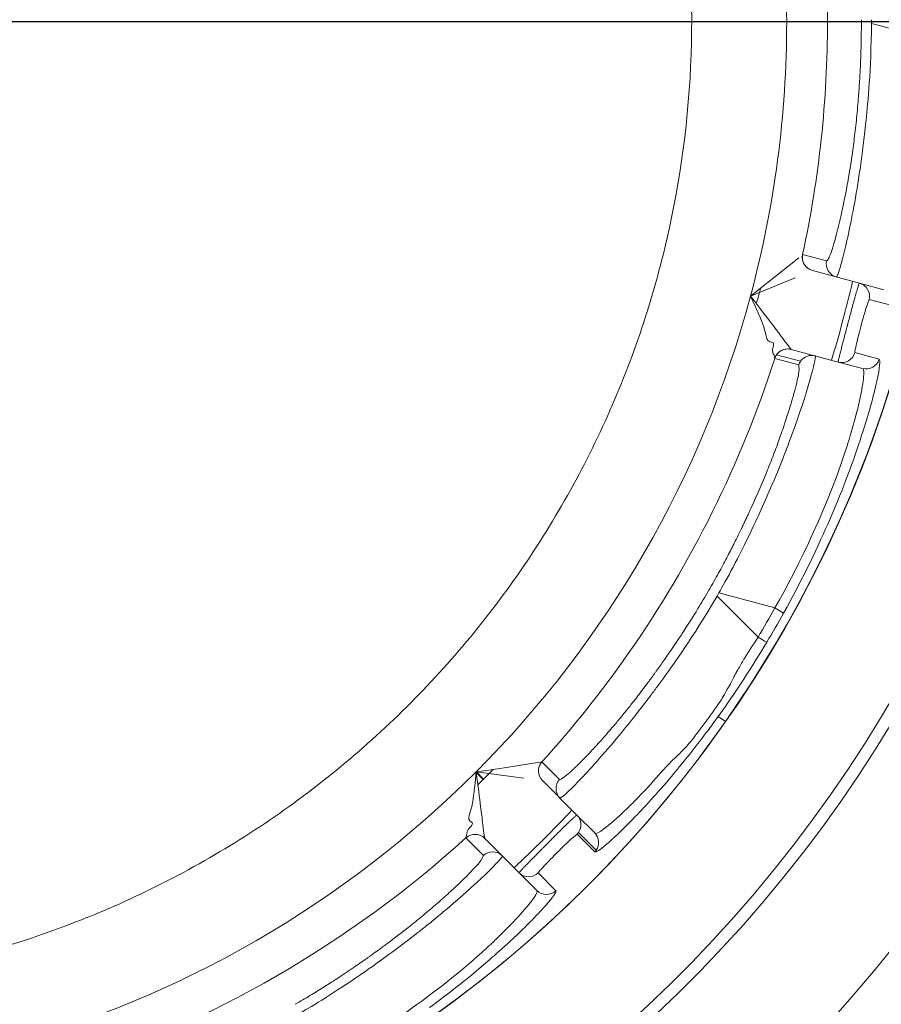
# Model space of a CAD drawing. Extents: x 0 to 283, y -463 to 196.
# Tile 27 of 37: x 233.84 to 235.42, y 105.01 to 106.82. Entities that reach past the tile are written whole.
import ezdxf

# ---------------------------------------------------------------- set-up
doc = ezdxf.new("R2010")
doc.units = 0
doc.linetypes.add('CENTER', pattern=[12, 8, -1, 2, -1])
doc.layers.get('DEFPOINTS').update_dxf_attribs({"linetype": 'CONTINUOUS'})
doc.layers.add('CTR', color=7, linetype='CENTER')
doc.layers.add('DIM', color=7, linetype='CONTINUOUS')
doc.layers.add('TANGENT EDGES', color=7, linetype='CONTINUOUS', lineweight=0)
doc.layers.add('VISIBLE', color=255, linetype='CONTINUOUS', lineweight=0)
doc.styles.add('SANSSERIF', font='sanss___.ttf')
doc.dimstyles.new('ISO-25$0', dxfattribs={"dimtxt": 2.5, "dimasz": 2.5, "dimexe": 1.25, "dimexo": 1, "dimgap": 0.6, "dimtad": 1, "dimdec": 1, "dimzin": 9, "dimdsep": 46, "dimtxsty": 'SANSSERIF', "dimcen": 0.75, "dimadec": 1, "dimazin": 0, "dimtfac": 1, "dimtdec": 1, "dimtmove": 0, "dimatfit": 3, "dimfxl": 1, "dimarcsym": 0})
doc.dimstyles.new('ISO-25$3', dxfattribs={"dimtxt": 2.5, "dimasz": 2.5, "dimexe": 1.25, "dimexo": 1, "dimgap": 0.6, "dimtad": 1, "dimtih": 1, "dimtoh": 1, "dimdec": 1, "dimzin": 9, "dimdsep": 46, "dimtxsty": 'SANSSERIF', "dimcen": 0.75, "dimadec": 1, "dimazin": 0, "dimtfac": 1, "dimtdec": 1, "dimtofl": 0, "dimtmove": 0, "dimatfit": 3, "dimfxl": 1, "dimarcsym": 0})

# ---------------------------------------------------------------- blocks, each defined once
blk = doc.blocks.new('*D15')
at = {"layer": 'DEFPOINTS', "color": 0, "transparency": 16777216}
for p in [(254.048, 118.1119), (174.1974, 98.6119), (222.798, 98.6119)]:
    blk.add_point(p, dxfattribs=at)
at = {"layer": 'DIM', "color": 0, "lineweight": -2, "transparency": 16777216}
for p, q in [((253.048, 118.1119), (172.9474, 118.1119)), ((174.1974, 115.6119), (174.1974, 101.1119)), ((221.798, 98.6119), (172.9474, 98.6119))]:
    blk.add_line(p, q, dxfattribs=at)
at = {"layer": 'DIM', "color": 0, "transparency": 16777216}
for points in [[(173.7808, 115.6119), (174.6141, 115.6119), (174.1974, 118.1119)], [(173.7808, 101.1119), (174.6141, 101.1119), (174.1974, 98.6119)]]:
    blk.add_solid(points, dxfattribs=at)
at = {"layer": 'DIM', "color": 0, "transparency": 16777216, "insert": (172.3097, 108.3619), "char_height": 2.5, "attachment_point": 5, "rotation": 90, "style": 'SANSSERIF'}
blk.add_mtext('78', dxfattribs=at)
blk = doc.blocks.new('*D18')
at = {"layer": 'DEFPOINTS', "color": 0, "transparency": 16777216}
for p in [(233.298, 106.8119), (263.898, 90.0119), (272.3362, 90.0119)]:
    blk.add_point(p, dxfattribs=at)
at = {"layer": 'DIM', "color": 0, "lineweight": -2, "transparency": 16777216}
for p, q in [((234.298, 106.8119), (273.5862, 106.8119)), ((272.3362, 104.3119), (272.3362, 92.5119)), ((264.898, 90.0119), (273.5862, 90.0119))]:
    blk.add_line(p, q, dxfattribs=at)
at = {"layer": 'DIM', "color": 0, "transparency": 16777216}
for points in [[(271.9195, 104.3119), (272.7529, 104.3119), (272.3362, 106.8119)], [(271.9195, 92.5119), (272.7529, 92.5119), (272.3362, 90.0119)]]:
    blk.add_solid(points, dxfattribs=at)
at = {"layer": 'DIM', "color": 0, "transparency": 16777216, "insert": (270.4468, 98.4119), "char_height": 2.5, "attachment_point": 5, "rotation": 90, "style": 'SANSSERIF'}
blk.add_mtext('67.2', dxfattribs=at)
blk = doc.blocks.new('*D20')
at = {"layer": 'DEFPOINTS', "color": 0, "transparency": 16777216}
for p in [(231.7187, 109.1392), (234.8772, 104.4846)]:
    blk.add_point(p, dxfattribs=at)
at = {"layer": 'DIM', "color": 0, "lineweight": -2, "transparency": 16777216}
for p, q in [((233.298, 106.0619), (233.298, 107.5619)), ((232.548, 106.8119), (234.048, 106.8119)), ((239.3819, 97.8464), (236.281, 102.416)), ((249.0765, 97.8464), (239.3819, 97.8464))]:
    blk.add_line(p, q, dxfattribs=at)
at = {"layer": 'DIM', "color": 0, "transparency": 16777216}
blk.add_solid([(236.6258, 102.6499), (235.9362, 102.182), (234.8772, 104.4846)], dxfattribs=at)
at = {"layer": 'DIM', "color": 0, "transparency": 16777216, "insert": (244.5292, 99.753), "char_height": 2.5, "attachment_point": 5, "style": 'SANSSERIF'}
blk.add_mtext('∅22.5', dxfattribs=at)

msp = doc.modelspace()

# ---------------------------------------------------------------- linework, layer by layer
at = {"layer": 'CTR', "ltscale": 0.25}
msp.add_line((227.5514, 106.8119), (239.0446, 106.8119), dxfattribs=at)
at = {"layer": 'TANGENT EDGES'}
for p, q in [((235.3226, 106.8119), (235.2476, 106.8119)), ((235.3849, 106.8084), (235.3849, 106.8154)), ((235.4034, 106.8084), (235.4034, 106.8154)), ((235.5063, 106.7808), (235.4034, 106.8084)), ((235.2769, 106.3839), (235.321, 106.3721)), ((235.399, 106.3012), (235.4439, 106.2894)), ((235.2698, 106.1812), (235.2258, 106.1931)), ((235.2732, 106.188), (235.2291, 106.1998)), ((235.4176, 106.1914), (235.3729, 106.2037)), ((235.2698, 106.1812), (235.2703, 106.1707)), ((235.1195, 105.7561), (235.1231, 105.7623)), ((235.1195, 105.7561), (235.1949, 105.6808)), ((235.226, 105.7347), (235.1231, 105.7623)), ((235.2419, 105.7252), (235.226, 105.7347)), ((235.1215, 105.5351), (235.1349, 105.5257)), ((234.7978, 105.4518), (234.7977, 105.4518)), ((234.7978, 105.4518), (234.8301, 105.4195)), ((234.8309, 105.3851), (234.8392, 105.3909)), ((234.8647, 105.3221), (234.8974, 105.2893)), ((234.8622, 105.3191), (234.8951, 105.2865)), ((234.7908, 105.2477), (234.8234, 105.2147))]:
    msp.add_line(p, q, dxfattribs=at)
for centre, radius, start, end in [((233.298, 106.8119), 2.2424, 0, 145), ((233.298, 106.8119), 1.9496, 0, 15), ((233.298, 106.8119), 2.0246, 0, 12.2051), ((233.298, 106.8119), 2.2424, 180, 325), ((233.298, 106.8119), 2.2424, 325, 0), ((233.298, 106.8119), 1.9496, 345, 360), ((233.298, 106.8119), 2.0246, 347.7949, 0), ((233.298, 106.8119), 2.4777, 270, 356.2396), ((235.3014, 106.3786), 0.025, 167.7863, 255), ((235.3454, 106.3668), 0.025, 167.7462, 254.9989), ((233.298, 106.8119), 1.9496, 315, 345), ((235.2495, 106.1855), 0.025, 75, 162.1871), ((235.2496, 106.1854), 0.025, 75, 145), ((233.298, 106.8119), 2.0246, 325, 342.2051), ((235.2496, 106.1854), 0.025, 145, 162.2136), ((235.2936, 106.1736), 0.025, 75.0123, 144.9713), ((233.298, 106.8119), 2.0869, 329.9045, 330.0956), ((233.298, 106.8119), 2.0246, 317.7949, 325), ((234.8163, 105.435), 0.025, 137.8483, 224.9931), ((233.298, 106.8119), 1.9496, 285, 315), ((234.8486, 105.4027), 0.025, 137.7589, 224.9605), ((234.877, 105.3036), 0.025, 325.0312, 44.948), ((234.6749, 105.2937), 0.025, 45, 132.1871), ((234.6749, 105.2936), 0.025, 45, 132.2136), ((234.7071, 105.2613), 0.025, 45.0123, 89.9889)]:
    msp.add_arc(centre, radius, start, end, dxfattribs=at)
for centre, major_axis, ratio, start_param, end_param in [((235.0638, 105.7802), (0.1944, 0.3929), 0.114498, -0.808968, -0.758541), ((235.025, 105.8074), (0.1897, 0.3259), 0.235943, 4.622038, 4.72109), ((233.448, 106.7253), (1.0536, 1.8249), 0.965926, 4.697627, 4.727151), ((235.1896, 105.6845), (0.0214, -0.013), 0.015514, -1.30897, -0.033518), ((235.0872, 105.8033), (-0.2574, -0.3742), 0.100375, 0.654005, 0.790535), ((235.1176, 105.8085), (-0.2886, -0.3862), 0.070001, 0.609543, 0.657806), ((235.1176, 105.8085), (-0.2886, -0.3862), 0.070001, 0.519887, 0.609543), ((235.2234, 105.8391), (-0.3934, -0.4195), 0.035011, 0.005108, 0.099294)]:
    msp.add_ellipse(centre, major_axis=major_axis, ratio=ratio, start_param=start_param, end_param=end_param, dxfattribs=at)
for points, knots in [([(235.3389, 106.3427), (235.3391, 106.3426), (235.3394, 106.3427), (235.3403, 106.3443), (235.3407, 106.3451), (235.3415, 106.3471), (235.3418, 106.3478), (235.3424, 106.3496), (235.343, 106.3512), (235.345, 106.3574), (235.3479, 106.3672), (235.3569, 106.4018), (235.3648, 106.4372), (235.3764, 106.5013), (235.3802, 106.525), (235.3855, 106.5631), (235.3881, 106.5828), (235.3905, 106.6034), (235.3921, 106.6172), (235.3931, 106.6274), (235.3968, 106.6634), (235.4026, 106.7211), (235.4034, 106.8084)], [0, 0, 0, 0, 0.0625, 0.0625, 0.09375, 0.09375, 0.109375, 0.109375, 0.125, 0.125, 0.25, 0.25, 0.5, 0.5, 0.625, 0.625, 0.6875, 0.71875, 0.71875, 0.75, 0.75, 1, 1, 1, 1]), ([(235.321, 106.3721), (235.3217, 106.3721), (235.3226, 106.3731), (235.3237, 106.375), (235.3242, 106.3759), (235.3248, 106.3771), (235.3254, 106.3784), (235.326, 106.3798), (235.3267, 106.3815), (235.3274, 106.3833), (235.3281, 106.3852), (235.3289, 106.3873), (235.3297, 106.3896), (235.3305, 106.3919), (235.3313, 106.3945), (235.3322, 106.3972), (235.3331, 106.4), (235.334, 106.4031), (235.3349, 106.4063)], [0, 0, 0, 0, 0.0714286, 0.0714286, 0.0714286, 0.1071429, 0.1071429, 0.1071429, 0.1428571, 0.1428571, 0.1428571, 0.1785714, 0.1785714, 0.1785714, 0.2142857, 0.2142857, 0.2142857, 0.25, 0.25, 0.25, 0.25]), ([(235.1231, 105.7623), (235.1367, 105.7862), (235.1584, 105.8259), (235.1963, 105.9055), (235.2098, 105.9352), (235.2297, 105.9822), (235.2363, 105.9982), (235.2457, 106.0223), (235.2488, 106.0304), (235.2548, 106.0464), (235.2586, 106.0568), (235.2915, 106.1485), (235.3025, 106.1971), (235.3001, 106.1978)], [0, 0, 0, 0, 0.25, 0.25, 0.375, 0.375, 0.4375, 0.4375, 0.46875, 0.46875, 0.5, 0.5, 1, 1, 1, 1]), ([(235.3872, 106.1744), (235.3876, 106.1743), (235.3882, 106.174), (235.3889, 106.1719), (235.3891, 106.1709), (235.3893, 106.1686), (235.3893, 106.1677), (235.3893, 106.1657), (235.3893, 106.1639), (235.389, 106.16), (235.3887, 106.1562), (235.3878, 106.1492), (235.3872, 106.1454), (235.3865, 106.141), (235.386, 106.138), (235.3859, 106.1376), (235.3814, 106.1132), (235.375, 106.0885), (235.3671, 106.0604), (235.3647, 106.0524), (235.362, 106.0434), (235.3612, 106.0409), (235.3603, 106.0379), (235.36, 106.037), (235.3595, 106.0356), (235.3602, 106.0378), (235.326, 105.9286), (235.2695, 105.8098), (235.226, 105.7347)], [0, 0, 0, 0, 0.0625, 0.0625, 0.09375, 0.09375, 0.109375, 0.109375, 0.125, 0.125, 0.1875, 0.1875, 0.21875, 0.234375, 0.234375, 0.25, 0.25, 0.375, 0.375, 0.4375, 0.4375, 0.46875, 0.46875, 0.484375, 0.484375, 0.5, 0.5, 1, 1, 1, 1]), ([(235.2649, 106.1441), (235.2633, 106.1377), (235.2614, 106.1306), (235.2592, 106.1227), (235.2581, 106.1188), (235.2569, 106.1147), (235.2556, 106.1104), (235.2543, 106.106), (235.253, 106.1016), (235.2515, 106.0969), (235.2508, 106.0945), (235.25, 106.0922), (235.2492, 106.0897), (235.2485, 106.0873), (235.2477, 106.0848), (235.2469, 106.0823), (235.246, 106.0798), (235.2452, 106.0772), (235.2443, 106.0746), (235.2435, 106.072), (235.2426, 106.0694), (235.2417, 106.0667), (235.2398, 106.0613), (235.2379, 106.0557), (235.2359, 106.05)], [-0.75, -0.75, -0.75, -0.75, -0.6785714, -0.6785714, -0.6785714, -0.6428571, -0.6428571, -0.6428571, -0.6071429, -0.6071429, -0.6071429, -0.5892857, -0.5892857, -0.5892857, -0.5714286, -0.5714286, -0.5714286, -0.5535714, -0.5535714, -0.5535714, -0.5357143, -0.5357143, -0.5357143, -0.5, -0.5, -0.5, -0.5]), ([(235.018, 105.4342), (235.0175, 105.4336), (235.0155, 105.4313), (235.0105, 105.4256), (235.0085, 105.4233), (235.0038, 105.418), (234.9997, 105.4133), (234.9922, 105.405), (234.9846, 105.3968), (234.9724, 105.3841), (234.9661, 105.3777), (234.9566, 105.3684), (234.9535, 105.3653), (234.9487, 105.3608), (234.9471, 105.3593), (234.944, 105.3564), (234.9438, 105.3562), (234.8945, 105.3111), (234.8955, 105.3205), (234.8947, 105.3213)], [0.5000011, 0.5000011, 0.5000011, 0.5000011, 0.53125, 0.53125, 0.546875, 0.546875, 0.5625, 0.5625, 0.625, 0.625, 0.6875, 0.6875, 0.71875, 0.71875, 0.734375, 0.734375, 0.75, 0.75, 0.9999558, 0.9999558, 0.9999558, 0.9999558]), ([(234.3537, 104.9903), (234.3775, 105.0043), (234.4161, 105.0278), (234.4888, 105.0777), (234.5153, 105.0967), (234.556, 105.1275), (234.5697, 105.1381), (234.59, 105.1542), (234.5967, 105.1597), (234.6099, 105.1705), (234.6184, 105.1776), (234.6928, 105.2406), (234.7266, 105.2772), (234.7248, 105.279)], [0, 0, 0, 0, 0.25, 0.25, 0.375, 0.375, 0.4375, 0.4375, 0.46875, 0.46875, 0.5, 0.5, 1, 1, 1, 1]), ([(234.7886, 105.2152), (234.7889, 105.2149), (234.7893, 105.2144), (234.7888, 105.2122), (234.7884, 105.2112), (234.7875, 105.2091), (234.7871, 105.2084), (234.786, 105.2066), (234.7851, 105.2051), (234.783, 105.2018), (234.7807, 105.1987), (234.7764, 105.1931), (234.774, 105.1901), (234.7712, 105.1867), (234.7693, 105.1843), (234.769, 105.184), (234.7529, 105.1651), (234.7351, 105.1469), (234.7142, 105.1266), (234.7081, 105.1208), (234.7012, 105.1144), (234.6993, 105.1126), (234.697, 105.1105), (234.6963, 105.1099), (234.6952, 105.1088), (234.6969, 105.1104), (234.6126, 105.033), (234.5043, 104.9583), (234.4291, 104.915)], [0, 0, 0, 0, 0.0625, 0.0625, 0.09375, 0.09375, 0.109375, 0.109375, 0.125, 0.125, 0.1875, 0.1875, 0.21875, 0.234375, 0.234375, 0.25, 0.25, 0.375, 0.375, 0.4375, 0.4375, 0.46875, 0.46875, 0.484375, 0.484375, 0.5, 0.5, 1, 1, 1, 1]), ([(234.8234, 105.2147), (234.8237, 105.2145), (234.8237, 105.214), (234.8235, 105.2133), (234.8233, 105.2127), (234.823, 105.2118), (234.8224, 105.2108), (234.8219, 105.2098), (234.8211, 105.2086), (234.8202, 105.2072), (234.8192, 105.2058), (234.8181, 105.2043), (234.8168, 105.2025), (234.8154, 105.2008), (234.8139, 105.1989), (234.8121, 105.1968), (234.8104, 105.1947), (234.8085, 105.1924), (234.8063, 105.19), (234.8042, 105.1875), (234.8019, 105.1849), (234.7993, 105.1821)], [0, 0, 0, 0, 0.0357143, 0.0357143, 0.0357143, 0.0714286, 0.0714286, 0.0714286, 0.1071429, 0.1071429, 0.1071429, 0.1428571, 0.1428571, 0.1428571, 0.1785714, 0.1785714, 0.1785714, 0.2142857, 0.2142857, 0.2142857, 0.25, 0.25, 0.25, 0.25])]:
    msp.add_open_spline(points, degree=3, knots=knots, dxfattribs=at)
for points in [[(235.4176, 106.1914), (235.414, 106.1791), (235.3996, 106.1711), (235.3872, 106.1744)], [(235.4133, 106.151), (235.4189, 106.1764), (235.42, 106.1904), (235.4176, 106.1914)], [(235.3826, 106.0428), (235.3978, 106.0891), (235.4077, 106.1257), (235.4133, 106.151)], [(234.8234, 105.2147), (234.8141, 105.2059), (234.7977, 105.2061), (234.7886, 105.2152)]]:
    msp.add_open_spline(points, degree=3, dxfattribs=at)
at = {"layer": 'VISIBLE'}
for p, q in [((235.2699, 106.3779), (235.1812, 106.3073)), ((235.2769, 106.3839), (235.2768, 106.3839)), ((235.2949, 106.3545), (235.2948, 106.3545)), ((235.3812, 106.3313), (235.2949, 106.3545)), ((235.0105, 106.345), (235.0105, 106.345)), ((235.1812, 106.3073), (235.263, 106.3412)), ((235.426, 106.3193), (235.3812, 106.3313)), ((235.1812, 106.3073), (235.1896, 106.289)), ((235.3936, 106.2858), (235.399, 106.3012)), ((235.1896, 106.289), (235.1936, 106.2802)), ((235.2131, 106.2257), (235.2163, 106.2238)), ((235.2163, 106.2238), (235.2202, 106.2231)), ((235.2229, 106.2141), (235.2215, 106.2087)), ((235.2215, 106.2087), (235.222, 106.2031)), ((235.256, 106.2097), (235.2561, 106.2096)), ((235.3424, 106.1864), (235.2561, 106.2096)), ((235.222, 106.2031), (235.223, 106.2017)), ((235.223, 106.2017), (235.2237, 106.2002)), ((235.2237, 106.2002), (235.2257, 106.1932)), ((235.2257, 106.1932), (235.2258, 106.1931)), ((235.3872, 106.1744), (235.3424, 106.1864)), ((235.1215, 105.5351), (235.1343, 105.5532)), ((235.1053, 105.5342), (235.0833, 105.5048)), ((234.7977, 105.4518), (234.7284, 105.441)), ((235.0392, 105.4562), (235.018, 105.4342)), ((234.6748, 105.4132), (234.6766, 105.4333)), ((234.7045, 105.4374), (234.6766, 105.4333)), ((234.6766, 105.4333), (234.7644, 105.4217)), ((234.6899, 105.4195), (234.6767, 105.4324)), ((234.6773, 105.4334), (234.6904, 105.42)), ((234.708, 105.4379), (234.6904, 105.42)), ((234.7284, 105.441), (234.7045, 105.4374)), ((234.6738, 105.4036), (234.6748, 105.4132)), ((234.6899, 105.4195), (234.6799, 105.4096)), ((234.6904, 105.42), (234.6899, 105.4195)), ((234.7985, 105.4174), (234.7986, 105.4173)), ((234.8619, 105.3541), (234.7986, 105.4173)), ((234.7986, 105.4173), (234.7986, 105.4173)), ((234.7986, 105.4173), (234.7986, 105.4173)), ((234.8392, 105.3909), (234.8593, 105.4104)), ((234.8309, 105.3851), (234.8309, 105.3851)), ((234.6652, 105.3435), (234.6634, 105.3467)), ((234.6683, 105.3409), (234.6652, 105.3435)), ((234.8947, 105.3213), (234.8619, 105.3541)), ((234.6598, 105.3227), (234.6622, 105.3277)), ((234.66, 105.321), (234.6598, 105.3227)), ((234.6622, 105.3277), (234.6661, 105.3317)), ((234.8947, 105.3213), (234.8947, 105.3213)), ((234.6581, 105.3122), (234.6599, 105.3193)), ((234.6581, 105.3122), (234.6581, 105.3121)), ((234.6903, 105.2798), (234.6581, 105.3121)), ((234.6599, 105.3193), (234.66, 105.321)), ((234.6925, 105.3114), (234.6926, 105.3112)), ((234.7558, 105.248), (234.6926, 105.3112)), ((234.8497, 105.3085), (234.8622, 105.3191)), ((234.6903, 105.2798), (234.6855, 105.2704)), ((234.7558, 105.248), (234.7886, 105.2152))]:
    msp.add_line(p, q, dxfattribs=at)
for radius in [2.8125, 2.7375]:
    msp.add_circle((233.298, 106.8119), radius, dxfattribs=at)
for centre, radius, start, end in [((233.298, 106.8119), 2.2425, 0, 180), ((233.3023, 106.8122), 1.7707, 358.7364, 10.0136), ((233.298, 106.8119), 2.2425, 180, 0), ((233.3022, 106.8114), 1.7707, 347.4864, 358.7636), ((233.298, 106.8119), 2.5, 270, 356.2731), ((233.3021, 106.8106), 1.7707, 336.2364, 347.5136), ((235.3012, 106.3786), 0.025, 167.7949, 255), ((233.298, 106.8119), 2.125, 344.9125, 347.0226), ((233.3236, 106.8624), 1.9527, 343.0711, 343.9439), ((235.3748, 106.3072), 0.025, 346.0249, 75), ((233.298, 106.8119), 2.125, 342.9774, 344.9125), ((235.3489, 106.2106), 0.025, 255, 343.9748), ((235.2934, 106.1738), 0.0247, 144.9242, 162.4094), ((233.3017, 106.8098), 1.7707, 324.9864, 336.2636), ((233.3012, 106.8091), 1.7707, 313.7364, 325.0136), ((233.2939, 106.8143), 2.2318, 329.199, 330.7904), ((233.3006, 106.8085), 1.7707, 302.4864, 313.7636), ((234.8162, 105.435), 0.025, 137.7949, 225), ((234.8486, 105.4027), 0.025, 224.9605, 224.9982), ((233.298, 106.8119), 2.125, 312.9774, 317.0226), ((234.8442, 105.3364), 0.025, 325, 45), ((234.8442, 105.3364), 0.025, 316.025, 325), ((234.877, 105.3036), 0.025, 44.948, 44.9879), ((233.298, 106.8119), 2.0246, 287.7949, 312.2051), ((233.2999, 106.8081), 1.7707, 291.2364, 302.5136), ((234.7071, 105.2613), 0.025, 89.9914, 132.2632), ((234.8769, 105.3037), 0.0251, 316.5369, 324.876), ((234.7735, 105.2657), 0.025, 224.9962, 313.9651), ((233.2991, 106.8078), 1.7707, 279.9864, 291.2636)]:
    msp.add_arc(centre, radius, start, end, dxfattribs=at)
for centre, major_axis, ratio, start_param, end_param in [((235.3862, 106.2542), (0.0126, 0.0462), 0.03436, 0.828287, 1.183823), ((235.3864, 106.2524), (-0.0135, -0.0505), 0.043834, -1.960073, -1.531804), ((235.3862, 106.2518), (-0.0129, -0.0482), 0.044788, -1.542071, -1.147399), ((235.3858, 106.2534), (-0.0133, -0.051), 0.029173, -1.14064, -0.765411), ((235.3852, 106.2504), (-0.0124, -0.0467), 0.033351, -0.762043, -0.375301), ((235.0983, 105.7076), (0.1713, 0.4733), 0.043389, -0.381732, -0.192908), ((235.0656, 105.7947), (0.1898, 0.3731), 0.125762, -0.860083, -0.808097), ((235.062, 105.7972), (0.1919, 0.3711), 0.133705, -0.962803, -0.859634), ((235.0479, 105.802), (0.2008, 0.3706), 0.161988, -1.16458, -0.958963), ((235.0241, 105.8111), (-0.207, -0.3544), 0.223388, 1.348084, 1.481482), ((235.0241, 105.8111), (-0.207, -0.3544), 0.223388, 1.319648, 1.348084), ((235.0308, 105.8137), (-0.2214, -0.374), 0.201562, 1.196558, 1.321713), ((235.042, 105.7787), (-0.1913, -0.3127), 0.164305, 1.126511, 1.197628), ((235.1655, 105.7987), (-0.3353, -0.379), 0.038037, 0.099781, 0.237986), ((234.8276, 105.2848), (0.034, 0.0337), 0.03436, 0.828287, 1.183823), ((234.8269, 105.2831), (-0.0369, -0.0369), 0.043834, -1.960073, -1.531804), ((234.3049, 104.9554), (0.385, 0.3243), 0.043389, -0.381732, -0.192908), ((234.8269, 105.2843), (-0.037, -0.0375), 0.029173, -1.14064, -0.765411), ((234.8264, 105.2827), (-0.0353, -0.0353), 0.044788, -1.542071, -1.147399), ((234.8249, 105.282), (-0.0341, -0.0343), 0.033351, -0.762043, -0.375301), ((234.3114, 105.0355), (0.3648, 0.243), 0.114498, -0.808968, -0.758541), ((234.3202, 105.0472), (0.3509, 0.2282), 0.125762, -0.860083, -0.808097)]:
    msp.add_ellipse(centre, major_axis=major_axis, ratio=ratio, start_param=start_param, end_param=end_param, dxfattribs=at)
for points, knots in [([(235.3349, 106.4063), (235.3363, 106.4111), (235.3378, 106.4164), (235.3393, 106.4222), (235.3401, 106.4251), (235.3409, 106.4281), (235.3417, 106.4312), (235.3425, 106.4343), (235.3433, 106.4375), (235.3441, 106.4409), (235.3449, 106.4442), (235.3457, 106.4477), (235.3465, 106.4513), (235.3473, 106.4549), (235.3482, 106.4586), (235.349, 106.4624), (235.3498, 106.4662), (235.3507, 106.4701), (235.3515, 106.4742), (235.3524, 106.4782), (235.3532, 106.4824), (235.3541, 106.4867), (235.3545, 106.4888), (235.355, 106.491), (235.3554, 106.4932), (235.3558, 106.4954), (235.3562, 106.4976), (235.3567, 106.4999), (235.3571, 106.5021), (235.3575, 106.5044), (235.358, 106.5069), (235.3582, 106.5081), (235.3584, 106.5094), (235.3587, 106.5106), (235.3589, 106.5119), (235.3591, 106.5131), (235.3594, 106.5144), (235.3598, 106.5169), (235.3603, 106.5195), (235.3607, 106.5221), (235.3611, 106.5246), (235.3616, 106.5273), (235.362, 106.5299), (235.3625, 106.5325), (235.3629, 106.5352), (235.3633, 106.5378), (235.3638, 106.5405), (235.3642, 106.5432), (235.3646, 106.5459), (235.3655, 106.5514), (235.3663, 106.557), (235.3672, 106.5626), (235.368, 106.5683), (235.3688, 106.574), (235.3696, 106.5799), (235.3704, 106.5857), (235.3711, 106.5917), (235.3719, 106.5977), (235.3726, 106.6038), (235.3734, 106.6099), (235.3741, 106.6162), (235.3748, 106.6224), (235.3754, 106.6287), (235.3761, 106.6352), (235.3767, 106.6416), (235.3774, 106.6482), (235.3779, 106.6548), (235.3785, 106.6615), (235.3791, 106.6682), (235.3795, 106.6732), (235.3799, 106.6781), (235.3802, 106.683), (235.3806, 106.688), (235.3809, 106.6929), (235.3813, 106.6979), (235.3816, 106.7028), (235.3819, 106.7078), (235.3822, 106.7128), (235.3824, 106.7178), (235.3827, 106.7227), (235.3829, 106.7277), (235.3831, 106.7327), (235.3834, 106.7377), (235.3836, 106.7428), (235.3837, 106.7478), (235.3839, 106.7528), (235.3841, 106.7578), (235.3842, 106.7629), (235.3844, 106.7679), (235.3845, 106.7729), (235.3846, 106.778), (235.3847, 106.7881), (235.3848, 106.7982), (235.3849, 106.8084)], [0.25, 0.25, 0.25, 0.25, 0.3035714, 0.3035714, 0.3035714, 0.3303571, 0.3303571, 0.3303571, 0.3571429, 0.3571429, 0.3571429, 0.3839286, 0.3839286, 0.3839286, 0.4107143, 0.4107143, 0.4107143, 0.4375, 0.4375, 0.4375, 0.4642857, 0.4642857, 0.4642857, 0.4776786, 0.4776786, 0.4776786, 0.4910714, 0.4910714, 0.4910714, 0.5044643, 0.5044643, 0.5044643, 0.5111607, 0.5111607, 0.5111607, 0.5178571, 0.5178571, 0.5178571, 0.53125, 0.53125, 0.53125, 0.5446429, 0.5446429, 0.5446429, 0.5580357, 0.5580357, 0.5580357, 0.5714286, 0.5714286, 0.5714286, 0.5982143, 0.5982143, 0.5982143, 0.625, 0.625, 0.625, 0.6517857, 0.6517857, 0.6517857, 0.6785714, 0.6785714, 0.6785714, 0.7053571, 0.7053571, 0.7053571, 0.7321429, 0.7321429, 0.7321429, 0.7589286, 0.7589286, 0.7589286, 0.7857143, 0.7857143, 0.7857143, 0.8125, 0.8125, 0.8125, 0.8392857, 0.8392857, 0.8392857, 0.8660714, 0.8660714, 0.8660714, 0.8928571, 0.8928571, 0.8928571, 0.9196429, 0.9196429, 0.9196429, 0.9464286, 0.9464286, 0.9464286, 1, 1, 1, 1]), ([(235.3812, 106.3313), (235.3811, 106.3313), (235.3807, 106.3307), (235.3802, 106.3293), (235.38, 106.3286), (235.3797, 106.3277), (235.3794, 106.3267), (235.3792, 106.3262), (235.379, 106.3257), (235.3788, 106.3251), (235.3787, 106.3245), (235.3785, 106.3239), (235.3783, 106.3233), (235.3779, 106.322), (235.3774, 106.3205), (235.377, 106.319), (235.3765, 106.3174), (235.376, 106.3158), (235.3755, 106.314), (235.375, 106.3122), (235.3745, 106.3103), (235.3739, 106.3083), (235.3733, 106.3063), (235.3727, 106.3043), (235.3721, 106.3021), (235.3715, 106.2999), (235.3709, 106.2977), (235.3703, 106.2954), (235.3696, 106.2931), (235.369, 106.2907), (235.3683, 106.2883), (235.3677, 106.2858), (235.367, 106.2833), (235.3663, 106.2808), (235.3656, 106.2783), (235.365, 106.2757), (235.3643, 106.2731), (235.3636, 106.2705), (235.3629, 106.2679), (235.3622, 106.2653), (235.3619, 106.264), (235.3615, 106.2627), (235.3612, 106.2614), (235.3608, 106.26), (235.3605, 106.2587), (235.3601, 106.2574), (235.36, 106.2571), (235.36, 106.2567), (235.3599, 106.2563), (235.3598, 106.256), (235.3597, 106.2556), (235.3596, 106.2552), (235.3595, 106.2548), (235.3594, 106.2544), (235.3592, 106.254), (235.3591, 106.2536), (235.359, 106.2532), (235.3589, 106.2527), (235.3587, 106.2519), (235.3584, 106.251), (235.3582, 106.25), (235.3579, 106.249), (235.3577, 106.248), (235.3574, 106.247), (235.3569, 106.2449), (235.3563, 106.2427), (235.3556, 106.2403), (235.3553, 106.2391), (235.355, 106.2378), (235.3546, 106.2366), (235.3543, 106.2353), (235.354, 106.234), (235.3536, 106.2327), (235.3533, 106.2313), (235.3529, 106.23), (235.3525, 106.2286), (235.3522, 106.2272), (235.3518, 106.2258), (235.3514, 106.2243), (235.3511, 106.2229), (235.3507, 106.2215), (235.3503, 106.22), (235.3499, 106.2186), (235.3496, 106.2171), (235.3492, 106.2156), (235.3484, 106.2127), (235.3477, 106.2098), (235.3469, 106.2069), (235.3465, 106.2053), (235.3462, 106.2038), (235.3458, 106.2025), (235.3455, 106.2011), (235.3452, 106.1998), (235.3449, 106.1987), (235.3446, 106.1976), (235.3444, 106.1965), (235.3442, 106.1956), (235.3439, 106.1947), (235.3437, 106.1938), (235.3436, 106.1931), (235.3434, 106.1924), (235.3433, 106.1917), (235.3431, 106.1911), (235.343, 106.1905), (235.3429, 106.19), (235.3428, 106.1896), (235.3426, 106.1887), (235.3425, 106.1881), (235.3425, 106.1877), (235.3424, 106.1875), (235.3424, 106.1873), (235.3424, 106.1871), (235.3424, 106.187), (235.3424, 106.1869), (235.3424, 106.1868), (235.3424, 106.1867), (235.3424, 106.1867), (235.3424, 106.1866), (235.3424, 106.1866), (235.3424, 106.1865), (235.3424, 106.1865), (235.3424, 106.1865), (235.3424, 106.1865), (235.3424, 106.1865), (235.3424, 106.1865), (235.3424, 106.1865), (235.3424, 106.1865), (235.3424, 106.1865), (235.3424, 106.1865), (235.3424, 106.1865), (235.3424, 106.1865), (235.3424, 106.1865), (235.3424, 106.1865), (235.3424, 106.1865), (235.3424, 106.1865), (235.3424, 106.1865)], [0, 0, 0, 0, 0.0714286, 0.0714286, 0.0714286, 0.1071429, 0.1071429, 0.1071429, 0.125, 0.125, 0.125, 0.1428571, 0.1428571, 0.1428571, 0.1785714, 0.1785714, 0.1785714, 0.2142857, 0.2142857, 0.2142857, 0.25, 0.25, 0.25, 0.2857143, 0.2857143, 0.2857143, 0.3214286, 0.3214286, 0.3214286, 0.3571429, 0.3571429, 0.3571429, 0.3928571, 0.3928571, 0.3928571, 0.4285714, 0.4285714, 0.4285714, 0.4642857, 0.4642857, 0.4642857, 0.4821429, 0.4821429, 0.4821429, 0.5, 0.5, 0.5, 0.5089286, 0.5089286, 0.5089286, 0.5178571, 0.5178571, 0.5178571, 0.5267857, 0.5267857, 0.5267857, 0.5357143, 0.5357143, 0.5357143, 0.5535714, 0.5535714, 0.5535714, 0.5714286, 0.5714286, 0.5714286, 0.6071429, 0.6071429, 0.6071429, 0.625, 0.625, 0.625, 0.6428571, 0.6428571, 0.6428571, 0.6607143, 0.6607143, 0.6607143, 0.6785714, 0.6785714, 0.6785714, 0.6964286, 0.6964286, 0.6964286, 0.7142857, 0.7142857, 0.7142857, 0.75, 0.75, 0.75, 0.7678571, 0.7678571, 0.7678571, 0.7857143, 0.7857143, 0.7857143, 0.8035714, 0.8035714, 0.8035714, 0.8214286, 0.8214286, 0.8214286, 0.8392857, 0.8392857, 0.8392857, 0.8571429, 0.8571429, 0.8571429, 0.8928571, 0.8928571, 0.8928571, 0.9107143, 0.9107143, 0.9107143, 0.9285714, 0.9285714, 0.9285714, 0.9464286, 0.9464286, 0.9464286, 0.9642857, 0.9642857, 0.9642857, 0.9732143, 0.9732143, 0.9732143, 0.9821429, 0.9821429, 0.9821429, 0.9910714, 0.9910714, 0.9910714, 0.9955357, 0.9955357, 0.9955357, 1, 1, 1, 1]), ([(235.1812, 106.3073), (235.1971, 106.2871), (235.2112, 106.2685), (235.2247, 106.2509), (235.228, 106.2465), (235.2317, 106.2416), (235.2327, 106.2403), (235.2342, 106.2383), (235.2328, 106.2402), (235.2444, 106.2245), (235.2469, 106.2209), (235.2536, 106.2127), (235.2556, 106.2101), (235.256, 106.2097)], [0, 0, 0, 0, 0.25, 0.25, 0.375, 0.375, 0.4375, 0.4375, 0.5, 0.5, 0.75, 0.75, 1, 1, 1, 1]), ([(235.3729, 106.2037), (235.3729, 106.2037), (235.3729, 106.2037), (235.3729, 106.2037), (235.3729, 106.2037), (235.3729, 106.2037), (235.3729, 106.2037), (235.3729, 106.2037), (235.3729, 106.2037), (235.3729, 106.2037), (235.3729, 106.2037), (235.3729, 106.2037), (235.3729, 106.2037), (235.3729, 106.2037), (235.3729, 106.2037), (235.3729, 106.2037), (235.3729, 106.2037), (235.3729, 106.2037), (235.3729, 106.2038), (235.3728, 106.2038), (235.3728, 106.2038), (235.3728, 106.2039), (235.3728, 106.2039), (235.3728, 106.204), (235.3728, 106.2042), (235.3728, 106.2043), (235.3728, 106.2045), (235.3728, 106.2047), (235.3729, 106.2052), (235.373, 106.2059), (235.3732, 106.2071)], [-1, -1, -1, -1, -0.9955357, -0.9955357, -0.9955357, -0.9910714, -0.9910714, -0.9910714, -0.9866071, -0.9866071, -0.9866071, -0.9821429, -0.9821429, -0.9821429, -0.9732143, -0.9732143, -0.9732143, -0.9642857, -0.9642857, -0.9642857, -0.9464286, -0.9464286, -0.9464286, -0.9285714, -0.9285714, -0.9285714, -0.9107143, -0.9107143, -0.9107143, -0.875, -0.875, -0.875, -0.875]), ([(235.1824, 105.9185), (235.1817, 105.9169), (235.1809, 105.9152), (235.1801, 105.9134), (235.1796, 105.9124), (235.1792, 105.9115), (235.1787, 105.9105), (235.1783, 105.9095), (235.1778, 105.9085), (235.1773, 105.9074), (235.1768, 105.9064), (235.1763, 105.9053), (235.1758, 105.9042), (235.1753, 105.9031), (235.1747, 105.9019), (235.1742, 105.9007), (235.1731, 105.8983), (235.1719, 105.8958), (235.1706, 105.8931), (235.1694, 105.8905), (235.168, 105.8877), (235.1666, 105.8848), (235.1652, 105.8818), (235.1637, 105.8788), (235.1621, 105.8755), (235.1606, 105.8723), (235.1589, 105.869), (235.1572, 105.8655), (235.1555, 105.862), (235.1536, 105.8583), (235.1517, 105.8546), (235.1498, 105.8508), (235.1478, 105.8469), (235.1458, 105.8428), (235.1437, 105.8387), (235.1415, 105.8345), (235.1392, 105.8302), (235.137, 105.8258), (235.1346, 105.8214), (235.1321, 105.8167), (235.1296, 105.8121), (235.1271, 105.8074), (235.1244, 105.8025), (235.119, 105.7927), (235.1133, 105.7823), (235.107, 105.7715)], [-0.25, -0.25, -0.25, -0.25, -0.2321429, -0.2321429, -0.2321429, -0.2232143, -0.2232143, -0.2232143, -0.2142857, -0.2142857, -0.2142857, -0.2053571, -0.2053571, -0.2053571, -0.1964286, -0.1964286, -0.1964286, -0.1785714, -0.1785714, -0.1785714, -0.1607143, -0.1607143, -0.1607143, -0.1428571, -0.1428571, -0.1428571, -0.125, -0.125, -0.125, -0.1071429, -0.1071429, -0.1071429, -0.0892857, -0.0892857, -0.0892857, -0.0714286, -0.0714286, -0.0714286, -0.0535714, -0.0535714, -0.0535714, -0.0357143, -0.0357143, -0.0357143, 0, 0, 0, 0]), ([(235.1696, 105.6413), (235.1694, 105.6409), (235.1693, 105.6406), (235.1652, 105.6338), (235.1614, 105.6274), (235.1544, 105.6148), (235.1533, 105.613), (235.1479, 105.6026)], [0.06098538, 0.06098538, 0.06098538, 0.06098538, 0.0625, 0.0625, 0.09375, 0.09375, 0.125, 0.125, 0.125, 0.125]), ([(235.0061, 105.6159), (235.0042, 105.6132), (235.002, 105.6102), (234.9996, 105.6069), (234.9984, 105.6052), (234.9971, 105.6035), (234.9957, 105.6017), (234.9944, 105.5999), (234.993, 105.598), (234.9916, 105.5961), (234.9901, 105.5941), (234.9886, 105.5921), (234.987, 105.59), (234.9855, 105.5879), (234.9839, 105.5858), (234.9822, 105.5836), (234.9805, 105.5814), (234.9788, 105.5791), (234.977, 105.5768), (234.9752, 105.5744), (234.9734, 105.5721), (234.9715, 105.5696), (234.9696, 105.5672), (234.9676, 105.5647), (234.9657, 105.5622), (234.9637, 105.5596), (234.9616, 105.557), (234.9596, 105.5544), (234.9554, 105.5492), (234.9511, 105.5438), (234.9466, 105.5383), (234.9421, 105.5328), (234.9375, 105.5272), (234.9328, 105.5217)], [0.0000785, 0.0000785, 0.0000785, 0.0000785, 0.0357143, 0.0357143, 0.0357143, 0.0535714, 0.0535714, 0.0535714, 0.0714286, 0.0714286, 0.0714286, 0.0892857, 0.0892857, 0.0892857, 0.1071429, 0.1071429, 0.1071429, 0.125, 0.125, 0.125, 0.1428571, 0.1428571, 0.1428571, 0.1607143, 0.1607143, 0.1607143, 0.1785714, 0.1785714, 0.1785714, 0.2142857, 0.2142857, 0.2142857, 0.25, 0.25, 0.25, 0.25]), ([(234.929, 105.4876), (234.943, 105.5043), (234.9582, 105.523), (234.9821, 105.5535), (234.9943, 105.5694), (235.0067, 105.5861), (235.0151, 105.5974), (235.0214, 105.6061), (235.0235, 105.609)], [0.5, 0.5, 0.5, 0.5, 0.625, 0.625, 0.6875, 0.71875, 0.71875, 0.75, 0.75, 0.75, 0.75]), ([(235.1275, 105.5662), (235.1252, 105.5625), (235.1222, 105.558), (235.1148, 105.5473), (235.1073, 105.5371), (235.1053, 105.5342)], [0.18750003, 0.18750003, 0.18750003, 0.18750003, 0.21875, 0.21875, 0.25000002, 0.25000002, 0.25000002, 0.25000002]), ([(234.8805, 105.4633), (234.8799, 105.4627), (234.8793, 105.462), (234.8786, 105.4613), (234.8783, 105.461), (234.8779, 105.4606), (234.8776, 105.4603), (234.8772, 105.4599), (234.8769, 105.4595), (234.8765, 105.4591), (234.8758, 105.4584), (234.875, 105.4576), (234.8742, 105.4568), (234.8735, 105.456), (234.8726, 105.4552), (234.8718, 105.4543), (234.871, 105.4535), (234.8701, 105.4526), (234.8692, 105.4517), (234.8683, 105.4508), (234.8674, 105.4499), (234.8665, 105.449), (234.8656, 105.4481), (234.8646, 105.4472), (234.8637, 105.4462), (234.8627, 105.4453), (234.8618, 105.4443), (234.8608, 105.4434), (234.8588, 105.4415), (234.8568, 105.4396), (234.8548, 105.4377), (234.8508, 105.434), (234.8468, 105.4304), (234.8431, 105.4274)], [0.5, 0.5, 0.5, 0.5, 0.5178571, 0.5178571, 0.5178571, 0.5267857, 0.5267857, 0.5267857, 0.5357143, 0.5357143, 0.5357143, 0.5535714, 0.5535714, 0.5535714, 0.5714286, 0.5714286, 0.5714286, 0.5892857, 0.5892857, 0.5892857, 0.6071429, 0.6071429, 0.6071429, 0.625, 0.625, 0.625, 0.6428571, 0.6428571, 0.6428571, 0.6785714, 0.6785714, 0.6785714, 0.75, 0.75, 0.75, 0.75]), ([(234.6766, 105.4333), (234.6802, 105.4078), (234.6832, 105.3847), (234.686, 105.3627), (234.6867, 105.3572), (234.6875, 105.3512), (234.6877, 105.3496), (234.688, 105.3471), (234.6877, 105.3494), (234.6899, 105.33), (234.6903, 105.3256), (234.692, 105.3152), (234.6925, 105.3119), (234.6925, 105.3114)], [0, 0, 0, 0, 0.25, 0.25, 0.375, 0.375, 0.4375, 0.4375, 0.5, 0.5, 0.75, 0.75, 1, 1, 1, 1]), ([(234.8619, 105.3541), (234.8617, 105.3542), (234.8611, 105.3537), (234.86, 105.3528), (234.8594, 105.3523), (234.8587, 105.3517), (234.8579, 105.351), (234.8575, 105.3507), (234.8571, 105.3503), (234.8567, 105.3499), (234.8562, 105.3495), (234.8557, 105.3491), (234.8553, 105.3486), (234.8543, 105.3477), (234.8532, 105.3467), (234.852, 105.3455), (234.8508, 105.3444), (234.8496, 105.3432), (234.8482, 105.3419), (234.8469, 105.3406), (234.8455, 105.3393), (234.844, 105.3378), (234.8425, 105.3364), (234.841, 105.3349), (234.8394, 105.3333), (234.8378, 105.3318), (234.8361, 105.3301), (234.8344, 105.3284), (234.8327, 105.3268), (234.8309, 105.325), (234.8291, 105.3232), (234.8274, 105.3215), (234.8255, 105.3196), (234.8237, 105.3178), (234.8218, 105.316), (234.82, 105.3141), (234.8181, 105.3122), (234.8162, 105.3103), (234.8143, 105.3084), (234.8124, 105.3064), (234.8114, 105.3055), (234.8104, 105.3045), (234.8095, 105.3035), (234.8085, 105.3026), (234.8076, 105.3016), (234.8066, 105.3006), (234.8064, 105.3004), (234.8061, 105.3001), (234.8058, 105.2998), (234.8056, 105.2996), (234.8053, 105.2993), (234.805, 105.299), (234.8047, 105.2987), (234.8044, 105.2984), (234.8041, 105.2981), (234.8038, 105.2978), (234.8035, 105.2975), (234.8032, 105.2972), (234.8026, 105.2965), (234.8019, 105.2959), (234.8012, 105.2952), (234.8005, 105.2945), (234.7998, 105.2937), (234.799, 105.293), (234.7975, 105.2915), (234.7959, 105.2898), (234.7941, 105.288), (234.7933, 105.2872), (234.7924, 105.2863), (234.7914, 105.2853), (234.7905, 105.2844), (234.7896, 105.2834), (234.7886, 105.2824), (234.7876, 105.2815), (234.7866, 105.2805), (234.7856, 105.2794), (234.7846, 105.2784), (234.7836, 105.2774), (234.7826, 105.2763), (234.7815, 105.2753), (234.7805, 105.2742), (234.7794, 105.2732), (234.7784, 105.2721), (234.7773, 105.271), (234.7762, 105.2699), (234.7741, 105.2678), (234.772, 105.2656), (234.77, 105.2635), (234.7688, 105.2623), (234.7677, 105.2612), (234.7668, 105.2602), (234.7658, 105.2592), (234.7649, 105.2582), (234.7641, 105.2574), (234.7633, 105.2566), (234.7625, 105.2558), (234.7619, 105.2551), (234.7612, 105.2544), (234.7606, 105.2538), (234.7601, 105.2532), (234.7596, 105.2526), (234.7591, 105.2522), (234.7587, 105.2517), (234.7584, 105.2513), (234.758, 105.2509), (234.7577, 105.2506), (234.7571, 105.2499), (234.7567, 105.2494), (234.7564, 105.2491), (234.7563, 105.2489), (234.7562, 105.2488), (234.7561, 105.2486), (234.756, 105.2485), (234.756, 105.2484), (234.7559, 105.2484), (234.7559, 105.2483), (234.7558, 105.2482), (234.7558, 105.2482), (234.7558, 105.2482), (234.7558, 105.2481), (234.7558, 105.2481), (234.7558, 105.2481), (234.7558, 105.2481), (234.7558, 105.2481), (234.7558, 105.2481), (234.7558, 105.2481), (234.7558, 105.2481), (234.7558, 105.2481), (234.7558, 105.248), (234.7558, 105.248), (234.7558, 105.248), (234.7558, 105.248), (234.7558, 105.248), (234.7558, 105.248), (234.7558, 105.248), (234.7558, 105.248)], [0, 0, 0, 0, 0.0714286, 0.0714286, 0.0714286, 0.1071429, 0.1071429, 0.1071429, 0.125, 0.125, 0.125, 0.1428571, 0.1428571, 0.1428571, 0.1785714, 0.1785714, 0.1785714, 0.2142857, 0.2142857, 0.2142857, 0.25, 0.25, 0.25, 0.2857143, 0.2857143, 0.2857143, 0.3214286, 0.3214286, 0.3214286, 0.3571429, 0.3571429, 0.3571429, 0.3928571, 0.3928571, 0.3928571, 0.4285714, 0.4285714, 0.4285714, 0.4642857, 0.4642857, 0.4642857, 0.4821429, 0.4821429, 0.4821429, 0.5, 0.5, 0.5, 0.5089286, 0.5089286, 0.5089286, 0.5178571, 0.5178571, 0.5178571, 0.5267857, 0.5267857, 0.5267857, 0.5357143, 0.5357143, 0.5357143, 0.5535714, 0.5535714, 0.5535714, 0.5714286, 0.5714286, 0.5714286, 0.6071429, 0.6071429, 0.6071429, 0.625, 0.625, 0.625, 0.6428571, 0.6428571, 0.6428571, 0.6607143, 0.6607143, 0.6607143, 0.6785714, 0.6785714, 0.6785714, 0.6964286, 0.6964286, 0.6964286, 0.7142857, 0.7142857, 0.7142857, 0.75, 0.75, 0.75, 0.7678571, 0.7678571, 0.7678571, 0.7857143, 0.7857143, 0.7857143, 0.8035714, 0.8035714, 0.8035714, 0.8214286, 0.8214286, 0.8214286, 0.8392857, 0.8392857, 0.8392857, 0.8571429, 0.8571429, 0.8571429, 0.8928571, 0.8928571, 0.8928571, 0.9107143, 0.9107143, 0.9107143, 0.9285714, 0.9285714, 0.9285714, 0.9464286, 0.9464286, 0.9464286, 0.9642857, 0.9642857, 0.9642857, 0.9732143, 0.9732143, 0.9732143, 0.9821429, 0.9821429, 0.9821429, 0.9910714, 0.9910714, 0.9910714, 0.9955357, 0.9955357, 0.9955357, 1, 1, 1, 1]), ([(234.6675, 105.2501), (234.6629, 105.2454), (234.6577, 105.2402), (234.6519, 105.2345), (234.6489, 105.2316), (234.6458, 105.2286), (234.6426, 105.2255), (234.6393, 105.2224), (234.6359, 105.2192), (234.6323, 105.2159), (234.6305, 105.2143), (234.6286, 105.2126), (234.6267, 105.2109), (234.6249, 105.2091), (234.6229, 105.2074), (234.621, 105.2056), (234.619, 105.2039), (234.617, 105.2021), (234.6149, 105.2002), (234.6129, 105.1984), (234.6108, 105.1966), (234.6086, 105.1947), (234.6044, 105.1909), (234.5999, 105.1871), (234.5953, 105.1831)], [0.25, 0.25, 0.25, 0.25, 0.3214286, 0.3214286, 0.3214286, 0.3571429, 0.3571429, 0.3571429, 0.3928571, 0.3928571, 0.3928571, 0.4107143, 0.4107143, 0.4107143, 0.4285714, 0.4285714, 0.4285714, 0.4464286, 0.4464286, 0.4464286, 0.4642857, 0.4642857, 0.4642857, 0.5, 0.5, 0.5, 0.5]), ([(234.7908, 105.2477), (234.7908, 105.2477), (234.7908, 105.2477), (234.7908, 105.2477), (234.7908, 105.2477), (234.7908, 105.2477), (234.7908, 105.2477), (234.7908, 105.2477), (234.7908, 105.2477), (234.7908, 105.2477), (234.7908, 105.2477), (234.7908, 105.2477), (234.7908, 105.2477), (234.7908, 105.2477), (234.7908, 105.2478), (234.7908, 105.2478), (234.7908, 105.2478), (234.7908, 105.2478), (234.7908, 105.2478), (234.7908, 105.2478), (234.7908, 105.2479), (234.7908, 105.2479), (234.7909, 105.248), (234.7909, 105.2481), (234.791, 105.2482), (234.791, 105.2483), (234.7911, 105.2485), (234.7913, 105.2487), (234.7915, 105.2491), (234.792, 105.2496), (234.7928, 105.2506)], [-0.9999722, -0.9999722, -0.9999722, -0.9999722, -0.9955089, -0.9955089, -0.9955089, -0.9910456, -0.9910456, -0.9910456, -0.9865823, -0.9865823, -0.9865823, -0.982119, -0.982119, -0.982119, -0.9731924, -0.9731924, -0.9731924, -0.9642659, -0.9642659, -0.9642659, -0.9464127, -0.9464127, -0.9464127, -0.9285595, -0.9285595, -0.9285595, -0.9107063, -0.9107063, -0.9107063, -0.875, -0.875, -0.875, -0.875]), ([(234.7993, 105.1821), (234.7968, 105.1794), (234.7941, 105.1764), (234.7912, 105.1734), (234.7883, 105.1703), (234.7852, 105.1671), (234.782, 105.1638), (234.7787, 105.1604), (234.7752, 105.1569), (234.7716, 105.1533), (234.768, 105.1497), (234.7642, 105.1459), (234.7601, 105.142), (234.7561, 105.1382), (234.7519, 105.1341), (234.7475, 105.13), (234.7431, 105.1258), (234.7385, 105.1215), (234.7337, 105.1171), (234.7289, 105.1127), (234.7239, 105.1082), (234.7187, 105.1036)], [0.25, 0.25, 0.25, 0.25, 0.2857143, 0.2857143, 0.2857143, 0.3214286, 0.3214286, 0.3214286, 0.3571429, 0.3571429, 0.3571429, 0.3928571, 0.3928571, 0.3928571, 0.4285714, 0.4285714, 0.4285714, 0.4642857, 0.4642857, 0.4642857, 0.5, 0.5, 0.5, 0.5]), ([(234.5708, 105.1627), (234.5635, 105.1567), (234.5547, 105.1496), (234.5441, 105.1413), (234.5369, 105.1358), (234.5302, 105.1306), (234.5239, 105.1259), (234.5177, 105.1211), (234.512, 105.1169), (234.5068, 105.1131), (234.5042, 105.1111), (234.5018, 105.1094), (234.4995, 105.1077), (234.4972, 105.106), (234.4951, 105.1045), (234.4931, 105.1031), (234.4911, 105.1016), (234.4893, 105.1003), (234.4877, 105.0991), (234.486, 105.098), (234.4846, 105.0969), (234.4833, 105.096)], [0.5625, 0.5625, 0.5625, 0.5625, 0.625, 0.625, 0.625, 0.65625, 0.65625, 0.65625, 0.6875, 0.6875, 0.6875, 0.703125, 0.703125, 0.703125, 0.71875, 0.71875, 0.71875, 0.734375, 0.734375, 0.734375, 0.75, 0.75, 0.75, 0.75]), ([(234.4833, 105.096), (234.4826, 105.0955), (234.482, 105.0951), (234.4813, 105.0946), (234.4807, 105.0941), (234.48, 105.0937), (234.4793, 105.0931), (234.4778, 105.0921), (234.4763, 105.0911), (234.4747, 105.0899), (234.4731, 105.0888), (234.4714, 105.0876), (234.4696, 105.0863), (234.4678, 105.0851), (234.4659, 105.0838), (234.4639, 105.0824), (234.4619, 105.081), (234.4598, 105.0795), (234.4576, 105.078), (234.4554, 105.0765), (234.4531, 105.0749), (234.4507, 105.0733), (234.4482, 105.0716), (234.4457, 105.0699), (234.4431, 105.0682), (234.4405, 105.0664), (234.4377, 105.0646), (234.4349, 105.0627), (234.4321, 105.0608), (234.4291, 105.0588), (234.426, 105.0568), (234.423, 105.0548), (234.4198, 105.0527), (234.4165, 105.0506), (234.4132, 105.0485), (234.4098, 105.0463), (234.4063, 105.044), (234.4028, 105.0418), (234.3991, 105.0395), (234.3954, 105.0371), (234.3916, 105.0347), (234.3877, 105.0323), (234.3837, 105.0299), (234.3797, 105.0274), (234.3756, 105.0249), (234.3714, 105.0223), (234.3629, 105.0172), (234.3539, 105.0118), (234.3444, 105.0064)], [0.75, 0.75, 0.75, 0.75, 0.7578125, 0.7578125, 0.7578125, 0.765625, 0.765625, 0.765625, 0.78125, 0.78125, 0.78125, 0.796875, 0.796875, 0.796875, 0.8125, 0.8125, 0.8125, 0.828125, 0.828125, 0.828125, 0.84375, 0.84375, 0.84375, 0.859375, 0.859375, 0.859375, 0.875, 0.875, 0.875, 0.890625, 0.890625, 0.890625, 0.90625, 0.90625, 0.90625, 0.921875, 0.921875, 0.921875, 0.9375, 0.9375, 0.9375, 0.953125, 0.953125, 0.953125, 0.96875, 0.96875, 0.96875, 1, 1, 1, 1]), ([(234.7187, 105.1036), (234.7137, 105.0991), (234.7085, 105.0945), (234.7032, 105.0899), (234.6979, 105.0852), (234.6925, 105.0806), (234.6868, 105.0758), (234.6812, 105.071), (234.6755, 105.0662), (234.6696, 105.0614), (234.6637, 105.0565), (234.6576, 105.0515), (234.6514, 105.0466), (234.6452, 105.0416), (234.6388, 105.0365), (234.6323, 105.0314), (234.6257, 105.0263), (234.619, 105.0212), (234.6122, 105.016), (234.6054, 105.0108), (234.5984, 105.0056), (234.5912, 105.0003)], [0.5, 0.5, 0.5, 0.5, 0.5357143, 0.5357143, 0.5357143, 0.5714286, 0.5714286, 0.5714286, 0.6071429, 0.6071429, 0.6071429, 0.6428571, 0.6428571, 0.6428571, 0.6785714, 0.6785714, 0.6785714, 0.7142857, 0.7142857, 0.7142857, 0.75, 0.75, 0.75, 0.75])]:
    msp.add_open_spline(points, degree=3, knots=knots, dxfattribs=at)
for points in [[(235.1936, 106.2802), (235.1973, 106.272), (235.2018, 106.261), (235.2039, 106.2554)], [(235.2039, 106.2554), (235.2059, 106.2498), (235.208, 106.2426), (235.2097, 106.2341)], [(235.2097, 106.2341), (235.2105, 106.2299), (235.2116, 106.2273), (235.2131, 106.2257)], [(235.2202, 106.2231), (235.2245, 106.2228), (235.224, 106.2185), (235.2229, 106.2141)], [(235.3236, 105.89), (235.3474, 105.9442), (235.3673, 105.9963), (235.3826, 106.0428)], [(235.2419, 105.7252), (235.2726, 105.78), (235.3, 105.836), (235.3236, 105.89)], [(235.0235, 105.609), (235.0399, 105.6317), (235.0739, 105.6786), (235.1195, 105.7561)], [(235.1343, 105.5532), (235.1608, 105.591), (235.1864, 105.6304), (235.2109, 105.6715)], [(235.1949, 105.6808), (235.1857, 105.6671), (235.1773, 105.654), (235.1696, 105.6413)], [(235.1479, 105.6026), (235.137, 105.5818), (235.1321, 105.5735), (235.1275, 105.5662)], [(235.0961, 105.5006), (235.1045, 105.5117), (235.113, 105.5232), (235.1215, 105.5351)], [(235.0833, 105.5048), (235.0752, 105.4941), (235.0668, 105.4835), (235.0616, 105.478)], [(234.8593, 105.4104), (234.8762, 105.4275), (234.901, 105.4544), (234.929, 105.4876)], [(235.0362, 105.4256), (235.0554, 105.4483), (235.0755, 105.4734), (235.0961, 105.5006)], [(235.0616, 105.478), (235.0562, 105.4722), (235.0459, 105.4626), (235.0392, 105.4562)], [(234.9648, 105.3465), (234.9856, 105.3679), (235.01, 105.3945), (235.0362, 105.4256)], [(234.6703, 105.377), (234.6713, 105.3829), (234.6729, 105.3947), (234.6738, 105.4036)], [(234.6647, 105.3556), (234.6675, 105.3639), (234.6693, 105.3712), (234.6703, 105.377)], [(234.6634, 105.3467), (234.6629, 105.3489), (234.6633, 105.3516), (234.6647, 105.3556)], [(234.6661, 105.3317), (234.6693, 105.335), (234.6718, 105.3385), (234.6683, 105.3409)], [(234.9157, 105.2998), (234.9278, 105.31), (234.9446, 105.3258), (234.9648, 105.3465)], [(234.8951, 105.2865), (234.8967, 105.2853), (234.904, 105.29), (234.9157, 105.2998)]]:
    msp.add_open_spline(points, degree=3, dxfattribs=at)

# ---------------------------------------------------------------- dimensions: what is measured, and where the dimension line sits
at = {"layer": 'DIM'}
for base, p1, p2, picture, middle in [((174.1974, 98.6119), (254.048, 118.1119), (222.798, 98.6119), '*D15', (172.3097, 108.3619)), ((272.3362, 90.0119), (233.298, 106.8119), (263.898, 90.0119), '*D18', (270.4468, 98.4119))]:
    dim = msp.add_linear_dim(base=base, p1=p1, p2=p2, angle=90, dimstyle='ISO-25$0', override={"dimdec": 2, "dimlfac": 4}, dxfattribs=at)
    dim.commit()
    dim.dimension.update_dxf_attribs({"geometry": picture, "text_midpoint": middle})
dim = msp.add_diameter_dim_2p(p1=(231.7187, 109.1392), p2=(234.8772, 104.4846), dimstyle='ISO-25$3', override={"dimdec": 2, "dimlfac": 4}, dxfattribs=at)
dim.commit()
dim.dimension.update_dxf_attribs({"geometry": '*D20', "text_midpoint": (244.5292, 97.8464), "dimtype": 163})

doc.saveas('drawing.dxf')
